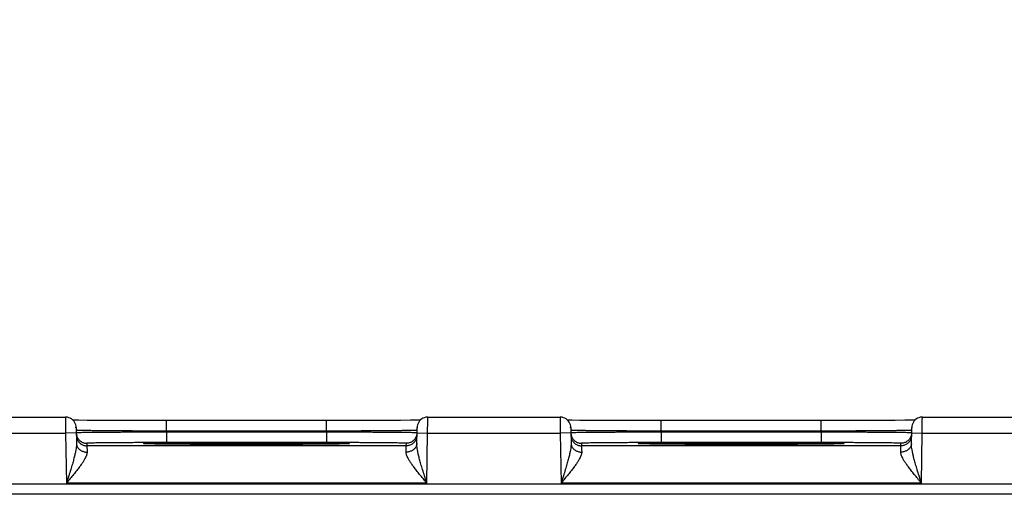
# Model space of a CAD drawing. Header units: inches. Extents: x 0 to 34, y 0 to 22.
# Tile 73 of 83: x 23.002 to 24.853, y 17.354 to 18.246. Entities that reach past the tile are written whole.
import ezdxf

# ---------------------------------------------------------------- set-up
doc = ezdxf.new("R2010")
doc.units = ezdxf.units.IN
doc.header["$LTSCALE"] = 1.87
doc.header["$MEASUREMENT"] = 0
doc.layers.get('0').update_dxf_attribs({"linetype": 'CONTINUOUS'})
doc.layers.add('DIMENSIONS', color=7, linetype='CONTINUOUS')
doc.styles.get("Standard").update_dxf_attribs({"font": 'txt', "width": 0.8})
doc.dimstyles.new('DIMSTYLE_1', dxfattribs={"dimtxt": 0.125, "dimasz": 0.18, "dimexe": 0.18, "dimexo": 0.0625, "dimgap": 0.09, "dimtad": 0, "dimtih": 1, "dimtoh": 1, "dimdec": 3, "dimzin": 4, "dimdsep": 46, "dimtxsty": 'STANDARD', "dimblk": '_FILLED', "dimblk1": '_FILLED', "dimblk2": '_FILLED', "dimcen": 0.09, "dimadec": 0, "dimazin": 0, "dimtp": 0.01, "dimtm": 0.01, "dimtfac": 1, "dimtdec": 3, "dimtofl": 0, "dimtmove": 0, "dimatfit": 3, "dimldrblk": '_FILLED', "dimfxl": 1, "dimtolj": 1, "dimtzin": 4, "dimarcsym": 0})

# ---------------------------------------------------------------- blocks, each defined once
blk = doc.blocks.new('_FILLED')
at = {"color": 0, "linetype": 'BYBLOCK'}
blk.add_solid([(0, 0), (-1, 0.174), (-1, -0.174)], dxfattribs=at)
blk = doc.blocks.new('*D5')
at = {"layer": 'DIMENSIONS', "color": 2, "linetype": 'CONTINUOUS'}
for p, q in [((21.5825, 16.2534), (21.5825, 19.6002)), ((28.0825, 16.2534), (28.0825, 19.6002)), ((21.5825, 19.4752), (24.9569, 19.4752)), ((28.0825, 19.4752), (26.4069, 19.4752))]:
    blk.add_line(p, q, dxfattribs=at)
at = {"layer": 'DIMENSIONS', "color": 2, "linetype": 'CONTINUOUS', "xscale": 0.18, "yscale": 0.18, "zscale": 0.18, "rotation": 180}
blk.add_blockref('_FILLED', (21.5825, 19.4752), dxfattribs=at)
at = {"layer": 'DIMENSIONS', "color": 2, "linetype": 'CONTINUOUS', "xscale": 0.18, "yscale": 0.18, "zscale": 0.18}
blk.add_blockref('_FILLED', (28.0825, 19.4752), dxfattribs=at)
at = {"layer": 'DIMENSIONS', "color": 2, "linetype": 'CONTINUOUS', "width": 0.8}
for s, p in [('6.500', (25.0194, 19.4127)), ('[', (25.6444, 19.4127)), ('165.1', (25.7444, 19.4127)), (']', (26.2444, 19.4127))]:
    blk.add_text(s, height=0.125, dxfattribs=at).set_placement(p)

msp = doc.modelspace()

# ---------------------------------------------------------------- linework, layer by layer
at = {"color": 7, "linetype": 'CONTINUOUS'}
for p, q in [((22.839, 17.499), (23.088, 17.499)), ((23.769, 17.499), (24.018, 17.499)), ((24.699, 17.499), (24.948, 17.499)), ((23.1041, 17.4934), (23.1019, 17.4934)), ((23.1126, 17.4932), (23.1041, 17.4934)), ((23.108, 17.4794), (23.1085, 17.4496)), ((23.1288, 17.493), (23.1126, 17.4932)), ((23.1505, 17.4928), (23.1288, 17.493)), ((23.1785, 17.4926), (23.1505, 17.4928)), ((23.2096, 17.4925), (23.1785, 17.4926)), ((23.2423, 17.4924), (23.2096, 17.4925)), ((23.5963, 17.4924), (23.2423, 17.4924)), ((23.2781, 17.4727), (23.2781, 17.4924)), ((23.5789, 17.4727), (23.5789, 17.4924)), ((23.6311, 17.4924), (23.5963, 17.4924)), ((23.6657, 17.4925), (23.6311, 17.4924)), ((23.6934, 17.4927), (23.6657, 17.4925)), ((23.7179, 17.4929), (23.6934, 17.4927)), ((23.7363, 17.4931), (23.7179, 17.4929)), ((23.749, 17.4933), (23.7363, 17.4931)), ((23.7485, 17.4496), (23.749, 17.4794)), ((23.7551, 17.4934), (23.749, 17.4933)), ((24.038, 17.4794), (24.0385, 17.4496)), ((24.0552, 17.493), (24.04, 17.4932)), ((24.0757, 17.4928), (24.0552, 17.493)), ((24.1023, 17.4926), (24.0757, 17.4928)), ((24.1321, 17.4925), (24.1023, 17.4926)), ((24.1679, 17.4924), (24.1321, 17.4925)), ((24.2047, 17.4924), (24.1679, 17.4924)), ((24.5263, 17.4924), (24.2047, 17.4924)), ((24.2081, 17.4727), (24.2081, 17.4924)), ((24.5089, 17.4727), (24.5089, 17.4924)), ((24.5611, 17.4924), (24.5263, 17.4924)), ((24.5957, 17.4925), (24.5611, 17.4924)), ((24.6234, 17.4927), (24.5957, 17.4925)), ((24.6479, 17.4929), (24.6234, 17.4927)), ((24.6663, 17.4931), (24.6479, 17.4929)), ((24.679, 17.4933), (24.6663, 17.4931)), ((24.6785, 17.4496), (24.679, 17.4794)), ((24.6851, 17.4934), (24.679, 17.4933)), ((22.8388, 17.469), (23.0882, 17.469)), ((23.1082, 17.4694), (23.0882, 17.469)), ((23.0882, 17.469), (23.0898, 17.3751)), ((23.2781, 17.4727), (23.2781, 17.4708)), ((23.5789, 17.4727), (23.2781, 17.4727)), ((23.2781, 17.4708), (23.2781, 17.4511)), ((23.5789, 17.4708), (23.2781, 17.4708)), ((23.5789, 17.4727), (23.5789, 17.4708)), ((23.5789, 17.4708), (23.5789, 17.4511)), ((23.7488, 17.4694), (23.7688, 17.469)), ((23.7672, 17.3751), (23.7688, 17.469)), ((23.7688, 17.469), (24.0182, 17.469)), ((24.0382, 17.4694), (24.0182, 17.469)), ((24.0182, 17.469), (24.0198, 17.3751)), ((24.2081, 17.4727), (24.2081, 17.4708)), ((24.5089, 17.4727), (24.2081, 17.4727)), ((24.2081, 17.4708), (24.2081, 17.4511)), ((24.5089, 17.4708), (24.2081, 17.4708)), ((24.5089, 17.4727), (24.5089, 17.4708)), ((24.5089, 17.4708), (24.5089, 17.4511)), ((24.6788, 17.4694), (24.6988, 17.469)), ((24.6972, 17.3751), (24.6988, 17.469)), ((24.6988, 17.469), (24.9482, 17.469)), ((23.1282, 17.4498), (23.1282, 17.4451)), ((23.7287, 17.4451), (23.1282, 17.4451)), ((23.2396, 17.4489), (23.2387, 17.449)), ((23.2408, 17.4489), (23.2396, 17.4489)), ((23.243, 17.4488), (23.2408, 17.4489)), ((23.2459, 17.4487), (23.243, 17.4488)), ((23.2507, 17.4486), (23.2459, 17.4487)), ((23.2584, 17.4485), (23.2507, 17.4486)), ((23.2728, 17.4483), (23.2584, 17.4485)), ((23.2922, 17.4481), (23.2728, 17.4483)), ((23.5789, 17.4511), (23.2781, 17.4511)), ((23.3175, 17.4479), (23.2922, 17.4481)), ((23.349, 17.4477), (23.3175, 17.4479)), ((23.381, 17.4476), (23.349, 17.4477)), ((23.4172, 17.4476), (23.381, 17.4476)), ((23.4567, 17.4476), (23.4172, 17.4476)), ((23.489, 17.4477), (23.4567, 17.4476)), ((23.5216, 17.4478), (23.489, 17.4477)), ((23.5479, 17.448), (23.5216, 17.4478)), ((23.5713, 17.4481), (23.5479, 17.448)), ((23.5906, 17.4484), (23.5713, 17.4481)), ((23.6027, 17.4485), (23.5906, 17.4484)), ((23.6091, 17.4487), (23.6027, 17.4485)), ((23.6129, 17.4488), (23.6091, 17.4487)), ((23.6151, 17.4488), (23.6129, 17.4488)), ((23.6169, 17.4489), (23.6151, 17.4488)), ((23.6178, 17.4489), (23.6169, 17.4489)), ((23.6186, 17.449), (23.6178, 17.4489)), ((23.6192, 17.449), (23.6186, 17.449)), ((23.62, 17.4491), (23.62, 17.4491)), ((23.7287, 17.4451), (23.7288, 17.4498)), ((24.0582, 17.4498), (24.0582, 17.4451)), ((24.6587, 17.4451), (24.0582, 17.4451)), ((24.1696, 17.4489), (24.1687, 17.449)), ((24.1708, 17.4489), (24.1696, 17.4489)), ((24.173, 17.4488), (24.1708, 17.4489)), ((24.1759, 17.4487), (24.173, 17.4488)), ((24.1807, 17.4486), (24.1759, 17.4487)), ((24.1884, 17.4485), (24.1807, 17.4486)), ((24.2028, 17.4483), (24.1884, 17.4485)), ((24.2222, 17.4481), (24.2028, 17.4483)), ((24.5089, 17.4511), (24.2081, 17.4511)), ((24.2475, 17.4479), (24.2222, 17.4481)), ((24.279, 17.4477), (24.2475, 17.4479)), ((24.311, 17.4476), (24.279, 17.4477)), ((24.3472, 17.4476), (24.311, 17.4476)), ((24.3867, 17.4476), (24.3472, 17.4476)), ((24.419, 17.4477), (24.3867, 17.4476)), ((24.4516, 17.4478), (24.419, 17.4477)), ((24.4779, 17.448), (24.4516, 17.4478)), ((24.5013, 17.4481), (24.4779, 17.448)), ((24.5206, 17.4484), (24.5013, 17.4481)), ((24.5327, 17.4485), (24.5206, 17.4484)), ((24.5391, 17.4487), (24.5327, 17.4485)), ((24.5429, 17.4488), (24.5391, 17.4487)), ((24.5451, 17.4488), (24.5429, 17.4488)), ((24.5469, 17.4489), (24.5451, 17.4488)), ((24.5478, 17.4489), (24.5469, 17.4489)), ((24.5486, 17.449), (24.5478, 17.4489)), ((24.5492, 17.449), (24.5486, 17.449)), ((24.55, 17.4491), (24.55, 17.4491)), ((24.6587, 17.4451), (24.6588, 17.4498)), ((28.5272, 17.373), (21.1368, 17.373)), ((23.7672, 17.3751), (23.0898, 17.3751)), ((24.6972, 17.3751), (24.0198, 17.3751)), ((28.5272, 17.354), (21.1368, 17.354))]:
    msp.add_line(p, q, dxfattribs=at)
for points in [[(23.108, 17.4794), (23.1078, 17.4821), (23.1072, 17.4848), (23.1062, 17.4873), (23.1049, 17.4897), (23.1033, 17.4919), (23.1014, 17.4939), (23.0993, 17.4956), (23.0969, 17.4969), (23.0944, 17.498), (23.0918, 17.4987), (23.0891, 17.499), (23.088, 17.499)], [(23.769, 17.499), (23.7679, 17.499), (23.7652, 17.4987), (23.7626, 17.498), (23.7601, 17.4969), (23.7577, 17.4956), (23.7556, 17.4939), (23.7537, 17.4919), (23.7521, 17.4897), (23.7508, 17.4873), (23.7498, 17.4848), (23.7492, 17.4821), (23.749, 17.4794)], [(24.038, 17.4794), (24.0378, 17.4821), (24.0372, 17.4848), (24.0362, 17.4873), (24.0349, 17.4897), (24.0333, 17.4919), (24.0314, 17.4939), (24.0293, 17.4956), (24.0269, 17.4969), (24.0244, 17.498), (24.0218, 17.4987), (24.0191, 17.499), (24.018, 17.499)], [(24.699, 17.499), (24.6979, 17.499), (24.6952, 17.4987), (24.6926, 17.498), (24.6901, 17.4969), (24.6877, 17.4956), (24.6856, 17.4939), (24.6837, 17.4919), (24.6821, 17.4897), (24.6808, 17.4873), (24.6798, 17.4848), (24.6792, 17.4821), (24.679, 17.4794)], [(24.04, 17.4932), (24.0321, 17.4934), (24.0319, 17.4934)], [(23.2387, 17.449), (23.238, 17.449), (23.2377, 17.449), (23.2375, 17.449), (23.2373, 17.449), (23.2371, 17.4491), (23.237, 17.4491), (23.237, 17.4491)], [(23.62, 17.4491), (23.6199, 17.4491), (23.6198, 17.449), (23.6196, 17.449), (23.6194, 17.449), (23.6192, 17.449)], [(24.1687, 17.449), (24.168, 17.449), (24.1677, 17.449), (24.1675, 17.449), (24.1673, 17.449), (24.1671, 17.4491), (24.167, 17.4491), (24.167, 17.4491)], [(24.55, 17.4491), (24.5499, 17.4491), (24.5498, 17.449), (24.5496, 17.449), (24.5494, 17.449), (24.5492, 17.449)]]:
    msp.add_lwpolyline(points, dxfattribs=at)
for points, knots in [([(23.088, 17.4991), (23.088, 17.4991), (23.088, 17.4984), (23.088, 17.4981), (23.088, 17.4966), (23.088, 17.495), (23.088, 17.4928), (23.088, 17.4902), (23.0881, 17.4873), (23.0881, 17.484), (23.0881, 17.4805), (23.0881, 17.4768), (23.0882, 17.4729), (23.0882, 17.4703), (23.0882, 17.469)], [0, 0, 0, 0, 0.006226, 0.030974, 0.072515, 0.130131, 0.202818, 0.289325, 0.388138, 0.497516, 0.615491, 0.739988, 0.868875, 1, 1, 1, 1]), ([(23.7688, 17.469), (23.7688, 17.4703), (23.7688, 17.4729), (23.7688, 17.4768), (23.7689, 17.4805), (23.7689, 17.484), (23.7689, 17.4873), (23.7689, 17.4902), (23.7689, 17.4928), (23.7689, 17.495), (23.769, 17.4966), (23.769, 17.4981), (23.769, 17.4984), (23.769, 17.4991), (23.769, 17.4991)], [0, 0, 0, 0, 0.131125, 0.260012, 0.384509, 0.502484, 0.611862, 0.710675, 0.797182, 0.869869, 0.927485, 0.969026, 0.993774, 1, 1, 1, 1]), ([(24.018, 17.4991), (24.018, 17.4991), (24.018, 17.4984), (24.018, 17.4981), (24.018, 17.4966), (24.018, 17.495), (24.018, 17.4928), (24.018, 17.4902), (24.0181, 17.4873), (24.0181, 17.484), (24.0181, 17.4805), (24.0181, 17.4768), (24.0182, 17.4729), (24.0182, 17.4703), (24.0182, 17.469)], [0, 0, 0, 0, 0.006226, 0.030974, 0.072515, 0.130131, 0.202818, 0.289325, 0.388138, 0.497516, 0.615491, 0.739988, 0.868875, 1, 1, 1, 1]), ([(24.6988, 17.469), (24.6988, 17.4703), (24.6988, 17.4729), (24.6988, 17.4768), (24.6989, 17.4805), (24.6989, 17.484), (24.6989, 17.4873), (24.6989, 17.4902), (24.6989, 17.4928), (24.6989, 17.495), (24.699, 17.4966), (24.699, 17.4981), (24.699, 17.4984), (24.699, 17.4991), (24.699, 17.4991)], [0, 0, 0, 0, 0.131125, 0.260012, 0.384509, 0.502484, 0.611862, 0.710675, 0.797182, 0.869869, 0.927485, 0.969026, 0.993774, 1, 1, 1, 1]), ([(23.2781, 17.4708), (23.2734, 17.4708), (23.2641, 17.4708), (23.2502, 17.4707), (23.2365, 17.4707), (23.223, 17.4706), (23.21, 17.4706), (23.1974, 17.4705), (23.1854, 17.4704), (23.174, 17.4704), (23.1633, 17.4703), (23.1534, 17.4702), (23.1443, 17.4701), (23.1362, 17.4701), (23.129, 17.47), (23.1229, 17.4699), (23.1177, 17.4698), (23.1138, 17.4697), (23.1107, 17.4698), (23.1094, 17.4694), (23.1082, 17.4697), (23.1082, 17.4695)], [0, 0, 0, 0, 0.082625, 0.164681, 0.245594, 0.32482, 0.40182, 0.476056, 0.547019, 0.614233, 0.677251, 0.735649, 0.789034, 0.837045, 0.879354, 0.915669, 0.945734, 0.969337, 0.986316, 0.996556, 1, 1, 1, 1]), ([(23.1082, 17.4695), (23.1082, 17.4685), (23.1083, 17.467), (23.1086, 17.4655), (23.1088, 17.4649)], [0, 0, 0, 0, 0.61298, 1, 1, 1, 1]), ([(23.1083, 17.4648), (23.1083, 17.4639), (23.1084, 17.462), (23.1091, 17.4592), (23.1101, 17.4566), (23.1115, 17.4541), (23.1132, 17.4519), (23.1152, 17.4499), (23.1175, 17.4482), (23.12, 17.4469), (23.1227, 17.4459), (23.1254, 17.4453), (23.1273, 17.4451), (23.1282, 17.4451)], [0, 0, 0, 0, 0.090907, 0.181815, 0.272723, 0.363631, 0.45454, 0.545449, 0.636358, 0.727268, 0.818179, 0.909089, 1, 1, 1, 1]), ([(23.2781, 17.4727), (23.2734, 17.4727), (23.2641, 17.4727), (23.2502, 17.4728), (23.2364, 17.4728), (23.223, 17.4729), (23.2099, 17.473), (23.1973, 17.473), (23.1853, 17.4731), (23.1739, 17.4732), (23.1632, 17.4733), (23.1533, 17.4734), (23.1443, 17.4735), (23.1361, 17.4736), (23.1289, 17.4737), (23.1228, 17.4738), (23.1176, 17.4739), (23.1137, 17.4741), (23.1106, 17.474), (23.1095, 17.4744), (23.1087, 17.4743)], [0, 0, 0, 0, 0.082913, 0.165256, 0.246457, 0.325959, 0.403217, 0.477696, 0.548892, 0.616326, 0.679548, 0.738136, 0.791697, 0.83987, 0.882324, 0.918767, 0.948944, 0.972643, 0.9897, 1, 1, 1, 1]), ([(23.1091, 17.4639), (23.1093, 17.463), (23.11, 17.4613), (23.1114, 17.4588), (23.1131, 17.4565), (23.1151, 17.4546), (23.1174, 17.4529), (23.1199, 17.4515), (23.1226, 17.4506), (23.1253, 17.45), (23.1272, 17.4498), (23.1282, 17.4498)], [0, 0, 0, 0, 0.111109, 0.222219, 0.333329, 0.444439, 0.555551, 0.666663, 0.777775, 0.888887, 1, 1, 1, 1]), ([(23.7483, 17.4743), (23.7475, 17.4744), (23.7463, 17.474), (23.7432, 17.4741), (23.7393, 17.4739), (23.7342, 17.4738), (23.728, 17.4737), (23.7209, 17.4736), (23.7127, 17.4735), (23.7037, 17.4734), (23.6938, 17.4733), (23.6831, 17.4732), (23.6717, 17.4731), (23.6596, 17.473), (23.6471, 17.473), (23.634, 17.4729), (23.6206, 17.4728), (23.6068, 17.4728), (23.5929, 17.4727), (23.5836, 17.4727), (23.5789, 17.4727)], [0, 0, 0, 0, 0.010298, 0.027351, 0.051044, 0.081212, 0.117643, 0.160083, 0.20824, 0.261788, 0.320369, 0.383592, 0.451034, 0.522242, 0.596735, 0.674005, 0.75352, 0.834732, 0.917083, 1, 1, 1, 1]), ([(23.7488, 17.4695), (23.7488, 17.4697), (23.7476, 17.4694), (23.7463, 17.4698), (23.7431, 17.4697), (23.7393, 17.4698), (23.7341, 17.4699), (23.728, 17.47), (23.7208, 17.4701), (23.7127, 17.4701), (23.7036, 17.4702), (23.6937, 17.4703), (23.683, 17.4704), (23.6716, 17.4704), (23.6596, 17.4705), (23.647, 17.4706), (23.6339, 17.4706), (23.6205, 17.4707), (23.6068, 17.4707), (23.5929, 17.4708), (23.5835, 17.4708), (23.5789, 17.4708)], [0, 0, 0, 0, 0.003444, 0.013682, 0.030657, 0.054255, 0.084313, 0.120618, 0.162914, 0.210913, 0.264288, 0.32268, 0.385699, 0.45292, 0.523892, 0.598139, 0.675149, 0.754386, 0.835308, 0.917371, 1, 1, 1, 1]), ([(23.7487, 17.4648), (23.7487, 17.4639), (23.7485, 17.462), (23.7479, 17.4592), (23.7469, 17.4566), (23.7455, 17.4541), (23.7438, 17.4519), (23.7417, 17.4499), (23.7395, 17.4482), (23.737, 17.4469), (23.7343, 17.4459), (23.7315, 17.4453), (23.7297, 17.4451), (23.7287, 17.4451)], [0, 0, 0, 0, 0.090907, 0.181815, 0.272723, 0.363631, 0.45454, 0.545449, 0.636358, 0.727268, 0.818179, 0.909089, 1, 1, 1, 1]), ([(23.7479, 17.4639), (23.7476, 17.463), (23.747, 17.4613), (23.7456, 17.4588), (23.7438, 17.4565), (23.7418, 17.4546), (23.7395, 17.4529), (23.7371, 17.4515), (23.7344, 17.4506), (23.7316, 17.45), (23.7297, 17.4498), (23.7288, 17.4498)], [0, 0, 0, 0, 0.111109, 0.222219, 0.333329, 0.444439, 0.555551, 0.666663, 0.777775, 0.888887, 1, 1, 1, 1]), ([(23.7488, 17.4695), (23.7488, 17.4685), (23.7487, 17.467), (23.7483, 17.4655), (23.7482, 17.4649)], [0, 0, 0, 0, 0.61298, 1, 1, 1, 1]), ([(24.2081, 17.4708), (24.2034, 17.4708), (24.1941, 17.4708), (24.1802, 17.4707), (24.1665, 17.4707), (24.153, 17.4706), (24.14, 17.4706), (24.1274, 17.4705), (24.1154, 17.4704), (24.104, 17.4704), (24.0933, 17.4703), (24.0834, 17.4702), (24.0743, 17.4701), (24.0662, 17.4701), (24.059, 17.47), (24.0529, 17.4699), (24.0477, 17.4698), (24.0438, 17.4697), (24.0407, 17.4698), (24.0394, 17.4694), (24.0382, 17.4697), (24.0382, 17.4695)], [0, 0, 0, 0, 0.082625, 0.164681, 0.245594, 0.32482, 0.40182, 0.476056, 0.547019, 0.614233, 0.677251, 0.735649, 0.789034, 0.837045, 0.879354, 0.915669, 0.945734, 0.969337, 0.986316, 0.996556, 1, 1, 1, 1]), ([(24.0382, 17.4695), (24.0382, 17.4685), (24.0383, 17.467), (24.0386, 17.4655), (24.0388, 17.4649)], [0, 0, 0, 0, 0.61298, 1, 1, 1, 1]), ([(24.0383, 17.4648), (24.0383, 17.4639), (24.0384, 17.462), (24.0391, 17.4592), (24.0401, 17.4566), (24.0415, 17.4541), (24.0432, 17.4519), (24.0452, 17.4499), (24.0475, 17.4482), (24.05, 17.4469), (24.0527, 17.4459), (24.0554, 17.4453), (24.0573, 17.4451), (24.0582, 17.4451)], [0, 0, 0, 0, 0.090907, 0.181815, 0.272723, 0.363631, 0.45454, 0.545449, 0.636358, 0.727268, 0.818179, 0.909089, 1, 1, 1, 1]), ([(24.2081, 17.4727), (24.2034, 17.4727), (24.1941, 17.4727), (24.1802, 17.4728), (24.1664, 17.4728), (24.153, 17.4729), (24.1399, 17.473), (24.1273, 17.473), (24.1153, 17.4731), (24.1039, 17.4732), (24.0932, 17.4733), (24.0833, 17.4734), (24.0743, 17.4735), (24.0661, 17.4736), (24.0589, 17.4737), (24.0528, 17.4738), (24.0476, 17.4739), (24.0437, 17.4741), (24.0406, 17.474), (24.0395, 17.4744), (24.0387, 17.4743)], [0, 0, 0, 0, 0.082913, 0.165256, 0.246457, 0.325959, 0.403217, 0.477696, 0.548892, 0.616326, 0.679548, 0.738136, 0.791697, 0.83987, 0.882324, 0.918767, 0.948944, 0.972643, 0.9897, 1, 1, 1, 1]), ([(24.0391, 17.4639), (24.0393, 17.463), (24.04, 17.4613), (24.0414, 17.4588), (24.0431, 17.4565), (24.0451, 17.4546), (24.0474, 17.4529), (24.0499, 17.4515), (24.0526, 17.4506), (24.0553, 17.45), (24.0572, 17.4498), (24.0582, 17.4498)], [0, 0, 0, 0, 0.111109, 0.222219, 0.333329, 0.444439, 0.555551, 0.666663, 0.777775, 0.888887, 1, 1, 1, 1]), ([(24.6783, 17.4743), (24.6775, 17.4744), (24.6763, 17.474), (24.6732, 17.4741), (24.6693, 17.4739), (24.6642, 17.4738), (24.658, 17.4737), (24.6509, 17.4736), (24.6427, 17.4735), (24.6337, 17.4734), (24.6238, 17.4733), (24.6131, 17.4732), (24.6017, 17.4731), (24.5896, 17.473), (24.5771, 17.473), (24.564, 17.4729), (24.5506, 17.4728), (24.5368, 17.4728), (24.5229, 17.4727), (24.5136, 17.4727), (24.5089, 17.4727)], [0, 0, 0, 0, 0.010298, 0.027351, 0.051044, 0.081212, 0.117643, 0.160083, 0.20824, 0.261788, 0.320369, 0.383592, 0.451034, 0.522242, 0.596735, 0.674005, 0.75352, 0.834732, 0.917083, 1, 1, 1, 1]), ([(24.6788, 17.4695), (24.6788, 17.4697), (24.6776, 17.4694), (24.6763, 17.4698), (24.6731, 17.4697), (24.6693, 17.4698), (24.6641, 17.4699), (24.658, 17.47), (24.6508, 17.4701), (24.6427, 17.4701), (24.6336, 17.4702), (24.6237, 17.4703), (24.613, 17.4704), (24.6016, 17.4704), (24.5896, 17.4705), (24.577, 17.4706), (24.5639, 17.4706), (24.5505, 17.4707), (24.5368, 17.4707), (24.5229, 17.4708), (24.5135, 17.4708), (24.5089, 17.4708)], [0, 0, 0, 0, 0.003444, 0.013682, 0.030657, 0.054255, 0.084313, 0.120618, 0.162914, 0.210913, 0.264288, 0.32268, 0.385699, 0.45292, 0.523892, 0.598139, 0.675149, 0.754386, 0.835308, 0.917371, 1, 1, 1, 1]), ([(24.6787, 17.4648), (24.6787, 17.4639), (24.6785, 17.462), (24.6779, 17.4592), (24.6769, 17.4566), (24.6755, 17.4541), (24.6738, 17.4519), (24.6717, 17.4499), (24.6695, 17.4482), (24.667, 17.4469), (24.6643, 17.4459), (24.6615, 17.4453), (24.6597, 17.4451), (24.6587, 17.4451)], [0, 0, 0, 0, 0.090907, 0.181815, 0.272723, 0.363631, 0.45454, 0.545449, 0.636358, 0.727268, 0.818179, 0.909089, 1, 1, 1, 1]), ([(24.6779, 17.4639), (24.6776, 17.463), (24.677, 17.4613), (24.6756, 17.4588), (24.6738, 17.4565), (24.6718, 17.4546), (24.6695, 17.4529), (24.6671, 17.4515), (24.6644, 17.4506), (24.6616, 17.45), (24.6597, 17.4498), (24.6588, 17.4498)], [0, 0, 0, 0, 0.111109, 0.222219, 0.333329, 0.444439, 0.555551, 0.666663, 0.777775, 0.888887, 1, 1, 1, 1]), ([(24.6788, 17.4695), (24.6788, 17.4685), (24.6787, 17.467), (24.6783, 17.4655), (24.6782, 17.4649)], [0, 0, 0, 0, 0.61298, 1, 1, 1, 1]), ([(23.1085, 17.4496), (23.1085, 17.4482), (23.1084, 17.4451), (23.1078, 17.44), (23.1068, 17.4341), (23.1052, 17.4272), (23.1032, 17.4192), (23.1007, 17.4102), (23.0976, 17.3998), (23.0939, 17.388), (23.0912, 17.3796), (23.0898, 17.3751)], [0, 0, 0, 0, 0.055242, 0.121328, 0.199413, 0.290674, 0.396417, 0.518163, 0.657731, 0.817373, 1, 1, 1, 1]), ([(23.1085, 17.4496), (23.1085, 17.4488), (23.1087, 17.4473), (23.1093, 17.445), (23.1104, 17.4428), (23.1118, 17.4407), (23.1135, 17.4389), (23.1155, 17.4372), (23.1178, 17.4358), (23.1203, 17.4347), (23.1229, 17.4339), (23.1257, 17.4334), (23.1276, 17.4333), (23.1285, 17.4334)], [0, 0, 0, 0, 0.08253, 0.16578, 0.250397, 0.336892, 0.425596, 0.516652, 0.61001, 0.705446, 0.802591, 0.900963, 1, 1, 1, 1]), ([(23.2781, 17.4511), (23.2738, 17.4511), (23.2651, 17.4511), (23.2522, 17.4511), (23.2395, 17.4511), (23.227, 17.4511), (23.2149, 17.451), (23.2034, 17.451), (23.1923, 17.4509), (23.182, 17.4508), (23.1724, 17.4508), (23.1635, 17.4507), (23.1556, 17.4506), (23.1486, 17.4505), (23.1425, 17.4504), (23.1375, 17.4503), (23.1337, 17.4501), (23.1306, 17.4502), (23.1294, 17.4498), (23.1282, 17.45), (23.1282, 17.4498)], [0, 0, 0, 0, 0.086634, 0.173029, 0.258306, 0.341622, 0.422278, 0.499727, 0.573388, 0.642666, 0.707037, 0.766016, 0.819166, 0.866072, 0.906364, 0.93974, 0.965975, 0.984838, 0.996174, 1, 1, 1, 1]), ([(23.1282, 17.4451), (23.1282, 17.445), (23.1283, 17.4445), (23.1283, 17.4435), (23.1283, 17.4418), (23.1284, 17.4395), (23.1284, 17.4366), (23.1285, 17.4345), (23.1285, 17.4334)], [0, 0, 0, 0, 0.032704, 0.120556, 0.262784, 0.458067, 0.704581, 1, 1, 1, 1]), ([(23.2354, 17.4491), (23.2351, 17.4492), (23.2344, 17.4493), (23.2351, 17.4494), (23.2354, 17.4494)], [0, 0, 0, 0, 0.499838, 1, 1, 1, 1]), ([(23.2374, 17.4496), (23.2384, 17.4496), (23.2412, 17.4497), (23.2457, 17.4498), (23.2515, 17.45), (23.2585, 17.4501), (23.2667, 17.4502), (23.2759, 17.4503), (23.2863, 17.4504), (23.2976, 17.4505), (23.3097, 17.4506), (23.3227, 17.4507), (23.3365, 17.4508), (23.3508, 17.4508), (23.3657, 17.4509), (23.381, 17.4509), (23.3967, 17.451), (23.4125, 17.451), (23.4232, 17.451), (23.4285, 17.451)], [0, 0, 0, 0, 0.0172, 0.041101, 0.071547, 0.108326, 0.151194, 0.199853, 0.253979, 0.313202, 0.377121, 0.445304, 0.517288, 0.592581, 0.670675, 0.751022, 0.833085, 0.916319, 1, 1, 1, 1]), ([(23.2536, 17.4486), (23.2528, 17.4486), (23.25, 17.4486), (23.2457, 17.4487), (23.2412, 17.4488), (23.2384, 17.449), (23.2374, 17.449)], [0, 0, 0, 0, 0.156003, 0.515171, 0.797103, 1, 1, 1, 1]), ([(23.4262, 17.4476), (23.4216, 17.4476), (23.4118, 17.4476), (23.3967, 17.4476), (23.381, 17.4476), (23.3657, 17.4477), (23.3508, 17.4477), (23.3365, 17.4478), (23.3227, 17.4479), (23.3097, 17.4479), (23.2976, 17.448), (23.2863, 17.4481), (23.2759, 17.4482), (23.2667, 17.4484), (23.2593, 17.4485), (23.2551, 17.4485), (23.2536, 17.4486)], [0, 0, 0, 0, 0.079444, 0.171591, 0.262438, 0.351387, 0.437841, 0.521194, 0.600884, 0.676365, 0.747128, 0.812688, 0.872607, 0.926472, 0.973926, 1, 1, 1, 1]), ([(23.4285, 17.451), (23.4338, 17.451), (23.4444, 17.451), (23.4603, 17.451), (23.476, 17.4509), (23.4913, 17.4509), (23.5062, 17.4508), (23.5205, 17.4508), (23.5342, 17.4507), (23.5472, 17.4506), (23.5594, 17.4505), (23.5707, 17.4504), (23.581, 17.4503), (23.5903, 17.4502), (23.5985, 17.4501), (23.6055, 17.45), (23.6113, 17.4498), (23.6158, 17.4497), (23.6186, 17.4496), (23.6196, 17.4496)], [0, 0, 0, 0, 0.08369, 0.166927, 0.24899, 0.329339, 0.407434, 0.482727, 0.554712, 0.622895, 0.686816, 0.746037, 0.800162, 0.848819, 0.891684, 0.92846, 0.958904, 0.982802, 1, 1, 1, 1]), ([(23.6032, 17.4486), (23.6018, 17.4485), (23.5976, 17.4485), (23.5903, 17.4484), (23.581, 17.4482), (23.5707, 17.4481), (23.5594, 17.448), (23.5472, 17.4479), (23.5342, 17.4479), (23.5205, 17.4478), (23.5062, 17.4477), (23.4913, 17.4477), (23.4759, 17.4476), (23.4603, 17.4476), (23.4453, 17.4476), (23.4356, 17.4476), (23.4311, 17.4476)], [0, 0, 0, 0, 0.025296, 0.072883, 0.1269, 0.186985, 0.252727, 0.323684, 0.399374, 0.479282, 0.562864, 0.649556, 0.738748, 0.829846, 0.922243, 1, 1, 1, 1]), ([(23.7288, 17.4498), (23.7288, 17.45), (23.7276, 17.4498), (23.7263, 17.4502), (23.7233, 17.4501), (23.7195, 17.4503), (23.7144, 17.4504), (23.7084, 17.4505), (23.7014, 17.4506), (23.6934, 17.4507), (23.6846, 17.4508), (23.675, 17.4508), (23.6646, 17.4509), (23.6536, 17.451), (23.642, 17.451), (23.63, 17.4511), (23.6175, 17.4511), (23.6047, 17.4511), (23.5918, 17.4511), (23.5832, 17.4511), (23.5789, 17.4511)], [0, 0, 0, 0, 0.003826, 0.01516, 0.03402, 0.060253, 0.093627, 0.133917, 0.180822, 0.23397, 0.292948, 0.357318, 0.426596, 0.500256, 0.577703, 0.658358, 0.741677, 0.82696, 0.913362, 1, 1, 1, 1]), ([(23.6196, 17.449), (23.6186, 17.449), (23.6158, 17.4488), (23.6113, 17.4487), (23.6069, 17.4486), (23.6041, 17.4486), (23.6032, 17.4486)], [0, 0, 0, 0, 0.201083, 0.480493, 0.836426, 1, 1, 1, 1]), ([(23.6215, 17.4494), (23.6218, 17.4494), (23.6225, 17.4493), (23.6218, 17.4492), (23.6215, 17.4491)], [0, 0, 0, 0, 0.499813, 1, 1, 1, 1]), ([(23.7485, 17.4496), (23.7484, 17.4488), (23.7483, 17.4473), (23.7476, 17.445), (23.7466, 17.4428), (23.7452, 17.4407), (23.7435, 17.4389), (23.7415, 17.4372), (23.7392, 17.4358), (23.7367, 17.4347), (23.734, 17.4339), (23.7313, 17.4334), (23.7294, 17.4333), (23.7285, 17.4334)], [0, 0, 0, 0, 0.082529, 0.165778, 0.250394, 0.336888, 0.425592, 0.516648, 0.610006, 0.705443, 0.802589, 0.900962, 1, 1, 1, 1]), ([(23.7285, 17.4334), (23.7285, 17.4345), (23.7285, 17.4366), (23.7286, 17.4395), (23.7286, 17.4418), (23.7287, 17.4435), (23.7287, 17.4445), (23.7287, 17.445), (23.7287, 17.4451)], [0, 0, 0, 0, 0.295415, 0.541922, 0.737205, 0.879437, 0.967294, 1, 1, 1, 1]), ([(23.7672, 17.3751), (23.7657, 17.3796), (23.7631, 17.388), (23.7594, 17.3998), (23.7563, 17.4102), (23.7538, 17.4192), (23.7517, 17.4272), (23.7502, 17.4341), (23.7492, 17.44), (23.7486, 17.4451), (23.7484, 17.4482), (23.7485, 17.4496)], [0, 0, 0, 0, 0.182627, 0.342269, 0.481838, 0.603584, 0.709327, 0.800588, 0.878672, 0.944758, 1, 1, 1, 1]), ([(24.0385, 17.4496), (24.0385, 17.4482), (24.0384, 17.4451), (24.0378, 17.44), (24.0368, 17.4341), (24.0352, 17.4272), (24.0332, 17.4192), (24.0307, 17.4102), (24.0276, 17.3998), (24.0239, 17.388), (24.0212, 17.3796), (24.0198, 17.3751)], [0, 0, 0, 0, 0.055242, 0.121328, 0.199413, 0.290674, 0.396417, 0.518163, 0.657731, 0.817373, 1, 1, 1, 1]), ([(24.0385, 17.4496), (24.0385, 17.4488), (24.0387, 17.4473), (24.0393, 17.445), (24.0404, 17.4428), (24.0418, 17.4407), (24.0435, 17.4389), (24.0455, 17.4372), (24.0478, 17.4358), (24.0503, 17.4347), (24.0529, 17.4339), (24.0557, 17.4334), (24.0576, 17.4333), (24.0585, 17.4334)], [0, 0, 0, 0, 0.08253, 0.16578, 0.250397, 0.336892, 0.425596, 0.516652, 0.61001, 0.705446, 0.802591, 0.900963, 1, 1, 1, 1]), ([(24.2081, 17.4511), (24.2038, 17.4511), (24.1951, 17.4511), (24.1822, 17.4511), (24.1695, 17.4511), (24.157, 17.4511), (24.1449, 17.451), (24.1334, 17.451), (24.1223, 17.4509), (24.112, 17.4508), (24.1024, 17.4508), (24.0935, 17.4507), (24.0856, 17.4506), (24.0786, 17.4505), (24.0725, 17.4504), (24.0675, 17.4503), (24.0637, 17.4501), (24.0606, 17.4502), (24.0594, 17.4498), (24.0582, 17.45), (24.0582, 17.4498)], [0, 0, 0, 0, 0.086634, 0.173029, 0.258306, 0.341622, 0.422278, 0.499727, 0.573388, 0.642666, 0.707037, 0.766016, 0.819166, 0.866072, 0.906364, 0.93974, 0.965975, 0.984838, 0.996174, 1, 1, 1, 1]), ([(24.0582, 17.4451), (24.0582, 17.445), (24.0583, 17.4445), (24.0583, 17.4435), (24.0583, 17.4418), (24.0584, 17.4395), (24.0584, 17.4366), (24.0585, 17.4345), (24.0585, 17.4334)], [0, 0, 0, 0, 0.032704, 0.120556, 0.262784, 0.458067, 0.704581, 1, 1, 1, 1]), ([(24.1654, 17.4491), (24.1651, 17.4492), (24.1644, 17.4493), (24.1651, 17.4494), (24.1654, 17.4494)], [0, 0, 0, 0, 0.499838, 1, 1, 1, 1]), ([(24.1674, 17.4496), (24.1684, 17.4496), (24.1712, 17.4497), (24.1757, 17.4498), (24.1815, 17.45), (24.1885, 17.4501), (24.1967, 17.4502), (24.2059, 17.4503), (24.2163, 17.4504), (24.2276, 17.4505), (24.2397, 17.4506), (24.2527, 17.4507), (24.2665, 17.4508), (24.2808, 17.4508), (24.2957, 17.4509), (24.311, 17.4509), (24.3267, 17.451), (24.3425, 17.451), (24.3532, 17.451), (24.3585, 17.451)], [0, 0, 0, 0, 0.0172, 0.041101, 0.071547, 0.108326, 0.151194, 0.199853, 0.253979, 0.313202, 0.377121, 0.445304, 0.517288, 0.592581, 0.670675, 0.751022, 0.833085, 0.916319, 1, 1, 1, 1]), ([(24.1836, 17.4486), (24.1828, 17.4486), (24.18, 17.4486), (24.1757, 17.4487), (24.1712, 17.4488), (24.1684, 17.449), (24.1674, 17.449)], [0, 0, 0, 0, 0.156003, 0.515171, 0.797103, 1, 1, 1, 1]), ([(24.3562, 17.4476), (24.3516, 17.4476), (24.3418, 17.4476), (24.3267, 17.4476), (24.311, 17.4476), (24.2957, 17.4477), (24.2808, 17.4477), (24.2665, 17.4478), (24.2527, 17.4479), (24.2397, 17.4479), (24.2276, 17.448), (24.2163, 17.4481), (24.2059, 17.4482), (24.1967, 17.4484), (24.1893, 17.4485), (24.1851, 17.4485), (24.1836, 17.4486)], [0, 0, 0, 0, 0.079444, 0.171591, 0.262438, 0.351387, 0.437841, 0.521194, 0.600884, 0.676365, 0.747128, 0.812688, 0.872607, 0.926472, 0.973926, 1, 1, 1, 1]), ([(24.3585, 17.451), (24.3638, 17.451), (24.3744, 17.451), (24.3903, 17.451), (24.406, 17.4509), (24.4213, 17.4509), (24.4362, 17.4508), (24.4505, 17.4508), (24.4642, 17.4507), (24.4772, 17.4506), (24.4894, 17.4505), (24.5007, 17.4504), (24.511, 17.4503), (24.5203, 17.4502), (24.5285, 17.4501), (24.5355, 17.45), (24.5413, 17.4498), (24.5458, 17.4497), (24.5486, 17.4496), (24.5496, 17.4496)], [0, 0, 0, 0, 0.08369, 0.166927, 0.24899, 0.329339, 0.407434, 0.482727, 0.554712, 0.622895, 0.686816, 0.746037, 0.800162, 0.848819, 0.891684, 0.92846, 0.958904, 0.982802, 1, 1, 1, 1]), ([(24.5332, 17.4486), (24.5318, 17.4485), (24.5276, 17.4485), (24.5203, 17.4484), (24.511, 17.4482), (24.5007, 17.4481), (24.4894, 17.448), (24.4772, 17.4479), (24.4642, 17.4479), (24.4505, 17.4478), (24.4362, 17.4477), (24.4213, 17.4477), (24.4059, 17.4476), (24.3903, 17.4476), (24.3753, 17.4476), (24.3656, 17.4476), (24.3611, 17.4476)], [0, 0, 0, 0, 0.025296, 0.072883, 0.1269, 0.186985, 0.252727, 0.323684, 0.399374, 0.479282, 0.562864, 0.649556, 0.738748, 0.829846, 0.922243, 1, 1, 1, 1]), ([(24.6588, 17.4498), (24.6588, 17.45), (24.6576, 17.4498), (24.6563, 17.4502), (24.6533, 17.4501), (24.6495, 17.4503), (24.6444, 17.4504), (24.6384, 17.4505), (24.6314, 17.4506), (24.6234, 17.4507), (24.6146, 17.4508), (24.605, 17.4508), (24.5946, 17.4509), (24.5836, 17.451), (24.572, 17.451), (24.56, 17.4511), (24.5475, 17.4511), (24.5347, 17.4511), (24.5218, 17.4511), (24.5132, 17.4511), (24.5089, 17.4511)], [0, 0, 0, 0, 0.003826, 0.01516, 0.03402, 0.060253, 0.093627, 0.133917, 0.180822, 0.23397, 0.292948, 0.357318, 0.426596, 0.500256, 0.577703, 0.658358, 0.741677, 0.82696, 0.913362, 1, 1, 1, 1]), ([(24.5496, 17.449), (24.5486, 17.449), (24.5458, 17.4488), (24.5413, 17.4487), (24.5369, 17.4486), (24.5341, 17.4486), (24.5332, 17.4486)], [0, 0, 0, 0, 0.201083, 0.480493, 0.836426, 1, 1, 1, 1]), ([(24.5515, 17.4494), (24.5518, 17.4494), (24.5525, 17.4493), (24.5518, 17.4492), (24.5515, 17.4491)], [0, 0, 0, 0, 0.499813, 1, 1, 1, 1]), ([(24.6785, 17.4496), (24.6784, 17.4488), (24.6783, 17.4473), (24.6776, 17.445), (24.6766, 17.4428), (24.6752, 17.4407), (24.6735, 17.4389), (24.6715, 17.4372), (24.6692, 17.4358), (24.6667, 17.4347), (24.664, 17.4339), (24.6613, 17.4334), (24.6594, 17.4333), (24.6585, 17.4334)], [0, 0, 0, 0, 0.082529, 0.165778, 0.250394, 0.336888, 0.425592, 0.516648, 0.610006, 0.705443, 0.802589, 0.900962, 1, 1, 1, 1]), ([(24.6585, 17.4334), (24.6585, 17.4345), (24.6585, 17.4366), (24.6586, 17.4395), (24.6586, 17.4418), (24.6587, 17.4435), (24.6587, 17.4445), (24.6587, 17.445), (24.6587, 17.4451)], [0, 0, 0, 0, 0.295415, 0.541922, 0.737205, 0.879437, 0.967294, 1, 1, 1, 1]), ([(24.6972, 17.3751), (24.6957, 17.3796), (24.6931, 17.388), (24.6894, 17.3998), (24.6863, 17.4102), (24.6838, 17.4192), (24.6817, 17.4272), (24.6802, 17.4341), (24.6792, 17.44), (24.6786, 17.4451), (24.6784, 17.4482), (24.6785, 17.4496)], [0, 0, 0, 0, 0.182627, 0.342269, 0.481838, 0.603584, 0.709327, 0.800588, 0.878672, 0.944758, 1, 1, 1, 1]), ([(23.1285, 17.4334), (23.1285, 17.4325), (23.1284, 17.4308), (23.1277, 17.4279), (23.1264, 17.4246), (23.1244, 17.4207), (23.1218, 17.4162), (23.1183, 17.411), (23.114, 17.4051), (23.1089, 17.3984), (23.103, 17.3911), (23.0966, 17.3832), (23.0921, 17.3779), (23.0898, 17.3751)], [0, 0, 0, 0, 0.034066, 0.0748, 0.124399, 0.184934, 0.258391, 0.346472, 0.450293, 0.569941, 0.703993, 0.849008, 1, 1, 1, 1]), ([(23.7672, 17.3751), (23.7649, 17.3779), (23.7604, 17.3832), (23.754, 17.3911), (23.7481, 17.3984), (23.743, 17.4051), (23.7387, 17.411), (23.7352, 17.4162), (23.7325, 17.4207), (23.7306, 17.4246), (23.7293, 17.4279), (23.7286, 17.4308), (23.7284, 17.4325), (23.7285, 17.4334)], [0, 0, 0, 0, 0.150992, 0.296007, 0.430059, 0.549707, 0.653528, 0.741609, 0.815066, 0.875601, 0.9252, 0.965934, 1, 1, 1, 1]), ([(24.0585, 17.4334), (24.0585, 17.4325), (24.0584, 17.4308), (24.0577, 17.4279), (24.0564, 17.4246), (24.0544, 17.4207), (24.0518, 17.4162), (24.0483, 17.411), (24.044, 17.4051), (24.0389, 17.3984), (24.033, 17.3911), (24.0266, 17.3832), (24.0221, 17.3779), (24.0198, 17.3751)], [0, 0, 0, 0, 0.034066, 0.0748, 0.124399, 0.184934, 0.258391, 0.346472, 0.450293, 0.569941, 0.703993, 0.849008, 1, 1, 1, 1]), ([(24.6972, 17.3751), (24.6949, 17.3779), (24.6904, 17.3832), (24.684, 17.3911), (24.6781, 17.3984), (24.673, 17.4051), (24.6687, 17.411), (24.6652, 17.4162), (24.6625, 17.4207), (24.6606, 17.4246), (24.6593, 17.4279), (24.6586, 17.4308), (24.6584, 17.4325), (24.6585, 17.4334)], [0, 0, 0, 0, 0.150992, 0.296007, 0.430059, 0.549707, 0.653528, 0.741609, 0.815066, 0.875601, 0.9252, 0.965934, 1, 1, 1, 1])]:
    msp.add_open_spline(points, degree=3, knots=knots, dxfattribs=at)
for points in [[(23.1074, 17.4792), (23.1073, 17.4795), (23.1073, 17.4797), (23.1072, 17.4799)], [(23.7496, 17.4792), (23.7496, 17.4795), (23.7497, 17.4797), (23.7498, 17.4799)], [(24.0374, 17.4792), (24.0373, 17.4795), (24.0373, 17.4797), (24.0372, 17.4799)], [(24.6796, 17.4792), (24.6796, 17.4795), (24.6797, 17.4797), (24.6798, 17.4799)], [(23.1087, 17.4743), (23.1084, 17.4742), (23.1081, 17.4742), (23.1081, 17.4744)], [(23.1088, 17.4649), (23.1089, 17.4646), (23.109, 17.4642), (23.1091, 17.4639)], [(23.7482, 17.4649), (23.7481, 17.4646), (23.748, 17.4642), (23.7479, 17.4639)], [(23.7489, 17.4744), (23.7489, 17.4742), (23.7486, 17.4742), (23.7483, 17.4743)], [(24.0387, 17.4743), (24.0384, 17.4742), (24.0381, 17.4742), (24.0381, 17.4744)], [(24.0388, 17.4649), (24.0389, 17.4646), (24.039, 17.4642), (24.0391, 17.4639)], [(24.6782, 17.4649), (24.6781, 17.4646), (24.678, 17.4642), (24.6779, 17.4639)], [(24.6789, 17.4744), (24.6789, 17.4742), (24.6786, 17.4742), (24.6783, 17.4743)], [(23.2354, 17.4494), (23.2363, 17.4495), (23.2368, 17.4495), (23.2374, 17.4496)], [(23.2374, 17.449), (23.2368, 17.449), (23.2363, 17.449), (23.2354, 17.4491)], [(23.4285, 17.4476), (23.4277, 17.4476), (23.427, 17.4476), (23.4262, 17.4476)], [(23.4311, 17.4476), (23.4302, 17.4476), (23.4294, 17.4476), (23.4285, 17.4476)], [(23.6196, 17.4496), (23.6201, 17.4495), (23.6206, 17.4495), (23.6215, 17.4494)], [(23.6215, 17.4491), (23.6206, 17.449), (23.6201, 17.449), (23.6196, 17.449)], [(24.1654, 17.4494), (24.1663, 17.4495), (24.1668, 17.4495), (24.1674, 17.4496)], [(24.1674, 17.449), (24.1668, 17.449), (24.1663, 17.449), (24.1654, 17.4491)], [(24.3585, 17.4476), (24.3577, 17.4476), (24.357, 17.4476), (24.3562, 17.4476)], [(24.3611, 17.4476), (24.3602, 17.4476), (24.3594, 17.4476), (24.3585, 17.4476)], [(24.5496, 17.4496), (24.5501, 17.4495), (24.5506, 17.4495), (24.5515, 17.4494)], [(24.5515, 17.4491), (24.5506, 17.449), (24.5501, 17.449), (24.5496, 17.449)]]:
    msp.add_open_spline(points, degree=3, dxfattribs=at)

# ---------------------------------------------------------------- dimensions: what is measured, and where the dimension line sits
at = {"layer": 'DIMENSIONS', "color": 2, "linetype": 'CONTINUOUS'}
dim = msp.add_linear_dim(base=(28.0825, 19.4752), p1=(21.5825, 16.2534), p2=(28.0825, 16.2534), dimstyle='DIMSTYLE_1', dxfattribs=at)
dim.commit()
dim.dimension.update_dxf_attribs({"geometry": '*D5', "text_midpoint": (25.6819, 19.4752), "dimtype": 160})

doc.saveas('drawing.dxf')
